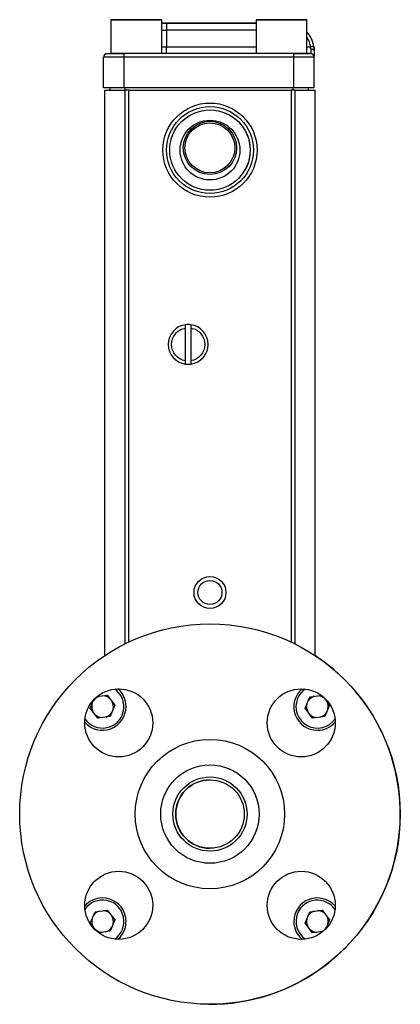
# Model space of a CAD drawing. Header units: inches. Extents: x 6.3 to 30.5, y 2.9 to 18.1.
# Tile 2 of 6: x 6.3 to 8.1, y 8.1 to 12.6. Entities that reach past the tile are written whole.
import ezdxf

# ---------------------------------------------------------------- set-up
doc = ezdxf.new("R2010")
doc.units = ezdxf.units.IN
doc.header["$MEASUREMENT"] = 0

msp = doc.modelspace()

# ---------------------------------------------------------------- linework, layer by layer
at = {"color": 7, "linetype": 'Continuous', "lineweight": 25}
for p, q in [((6.7398, 12.5913), (6.7398, 12.4351)), ((6.7398, 12.5913), (6.7398, 12.5913)), ((6.7848, 12.5913), (6.8209, 12.5913)), ((6.8209, 12.5913), (6.7848, 12.5913)), ((6.7848, 12.5913), (6.8209, 12.5913)), ((6.8209, 12.5913), (6.7848, 12.5913)), ((6.8209, 12.5913), (6.893, 12.5913)), ((6.893, 12.5913), (6.8209, 12.5913)), ((6.8209, 12.5913), (6.893, 12.5913)), ((6.893, 12.5913), (6.8209, 12.5913)), ((6.9291, 12.5913), (6.893, 12.5913)), ((6.893, 12.5913), (6.9291, 12.5913)), ((6.9291, 12.5913), (6.893, 12.5913)), ((6.893, 12.5913), (6.9291, 12.5913)), ((6.9741, 12.4351), (6.9741, 12.5913)), ((6.9741, 12.5913), (6.9741, 12.5913)), ((7.4078, 12.5913), (7.4078, 12.4351)), ((7.4078, 12.5913), (7.4078, 12.5913)), ((7.4528, 12.5913), (7.4889, 12.5913)), ((7.4889, 12.5913), (7.4528, 12.5913)), ((7.4528, 12.5913), (7.4889, 12.5913)), ((7.4889, 12.5913), (7.4528, 12.5913)), ((7.4889, 12.5913), (7.561, 12.5913)), ((7.561, 12.5913), (7.4889, 12.5913)), ((7.4889, 12.5913), (7.561, 12.5913)), ((7.561, 12.5913), (7.4889, 12.5913)), ((7.5971, 12.5913), (7.561, 12.5913)), ((7.561, 12.5913), (7.5971, 12.5913)), ((7.5971, 12.5913), (7.561, 12.5913)), ((7.561, 12.5913), (7.5971, 12.5913)), ((7.6421, 12.4351), (7.6421, 12.5913)), ((7.6421, 12.5913), (7.6421, 12.5913)), ((6.9741, 12.5751), (6.9962, 12.5751)), ((6.9741, 12.5751), (6.9962, 12.5751)), ((6.9962, 12.5751), (6.9741, 12.5751)), ((6.9962, 12.5751), (6.9741, 12.5751)), ((6.9962, 12.5751), (6.9962, 12.5438)), ((6.9962, 12.5751), (7.4078, 12.5751)), ((7.4078, 12.5751), (6.9962, 12.5751)), ((6.9962, 12.5751), (7.4078, 12.5751)), ((7.4078, 12.5751), (6.9962, 12.5751)), ((6.9962, 12.5751), (6.9962, 12.5751)), ((6.9741, 12.5438), (6.9962, 12.5438)), ((6.9962, 12.5438), (6.9962, 12.4663)), ((7.4078, 12.5438), (6.9962, 12.5438)), ((7.6516, 12.5228), (7.6516, 12.5228)), ((6.9741, 12.4663), (6.9962, 12.4663)), ((6.9962, 12.4351), (6.9962, 12.4663)), ((6.9962, 12.4663), (7.4078, 12.4663)), ((7.6421, 12.4663), (7.6581, 12.4663)), ((7.6593, 12.4555), (7.6593, 12.4351)), ((6.707, 12.2786), (6.707, 12.4194)), ((6.707, 12.4194), (6.707, 12.4194)), ((6.7226, 12.4351), (6.7226, 12.4351)), ((6.8007, 12.4194), (6.8007, 12.4351)), ((7.5812, 12.4351), (6.8007, 12.4351)), ((7.5812, 12.4194), (6.8007, 12.4194)), ((6.8007, 12.2786), (6.8007, 12.4194)), ((6.9962, 12.4351), (6.9741, 12.4351)), ((7.4078, 12.4351), (6.9962, 12.4351)), ((7.5812, 12.4194), (7.5812, 12.4351)), ((7.5812, 12.2786), (7.5812, 12.4194)), ((7.6421, 12.4351), (7.6593, 12.4351)), ((7.6593, 12.4351), (7.6421, 12.4351)), ((7.6593, 12.4351), (7.6593, 12.4351)), ((7.675, 12.2786), (7.675, 12.4194)), ((7.675, 12.4194), (7.675, 12.4194)), ((6.735, 12.2786), (6.735, 12.2666)), ((7.5812, 12.2786), (6.8007, 12.2786)), ((6.805, 12.2786), (6.805, 12.2666)), ((7.577, 12.2786), (7.577, 12.2666)), ((7.647, 12.2786), (7.647, 12.2666)), ((6.7119, 9.6662), (6.7119, 12.2666)), ((6.7119, 12.2666), (6.8059, 12.2666)), ((6.8221, 12.2666), (6.8059, 12.2666)), ((6.8059, 9.7205), (6.8059, 12.2666)), ((6.8221, 9.7284), (6.8221, 12.2666)), ((6.8221, 12.2666), (7.5696, 12.2666)), ((7.5696, 12.2666), (7.5696, 9.7285)), ((7.5859, 12.2666), (7.5696, 12.2666)), ((7.5859, 12.2666), (7.6799, 12.2666)), ((7.5859, 12.2666), (7.5859, 9.7206)), ((7.6799, 9.6663), (7.6799, 12.2666)), ((7.0834, 11.0222), (7.0834, 11.1729)), ((7.1082, 11.1729), (7.1082, 11.0222)), ((6.6765, 9.4776), (6.7236, 9.4838)), ((6.7236, 9.4838), (6.7583, 9.4387)), ((7.6336, 9.4238), (7.6553, 9.4763)), ((7.6553, 9.4763), (7.7079, 9.4833)), ((7.7185, 9.4749), (7.7463, 9.4387)), ((6.6456, 9.4238), (6.6623, 9.4642)), ((6.6802, 9.3788), (6.6456, 9.4238)), ((6.7583, 9.4387), (6.7366, 9.3862)), ((7.6682, 9.3788), (7.6336, 9.4238)), ((7.7463, 9.4387), (7.7246, 9.3862)), ((6.7366, 9.3862), (6.6802, 9.3788)), ((7.7246, 9.3862), (7.6682, 9.3788)), ((6.6456, 8.4358), (6.6673, 8.4883)), ((6.6673, 8.4883), (6.7236, 8.4958)), ((6.7236, 8.4958), (6.7583, 8.4507)), ((7.6336, 8.4358), (7.6553, 8.4883)), ((7.6553, 8.4883), (7.7116, 8.4958)), ((7.7116, 8.4958), (7.7463, 8.4507)), ((6.6734, 8.3997), (6.6456, 8.4358)), ((6.7583, 8.4507), (6.7366, 8.3982)), ((7.6682, 8.3908), (7.6336, 8.4358)), ((7.7463, 8.4507), (7.7296, 8.4104)), ((6.7366, 8.3982), (6.6839, 8.3912)), ((7.7153, 8.397), (7.6682, 8.3908))]:
    msp.add_line(p, q, dxfattribs=at)
at = {"color": 7, "linetype": 'Continuous', "lineweight": 25, "flags": 128}
for points in [[(6.9741, 12.5913), (6.9714, 12.5913), (6.9633, 12.5913), (6.9502, 12.5913), (6.9328, 12.5913), (6.9118, 12.5913), (6.8883, 12.5913), (6.8633, 12.5913), (6.838, 12.5913), (6.8136, 12.5913), (6.7912, 12.5913), (6.7719, 12.5913), (6.7565, 12.5913), (6.7459, 12.5913), (6.7405, 12.5913), (6.7405, 12.5913), (6.7459, 12.5913), (6.7565, 12.5913), (6.7719, 12.5913), (6.7912, 12.5913), (6.8136, 12.5913), (6.838, 12.5913), (6.8633, 12.5913), (6.8883, 12.5913), (6.9118, 12.5913), (6.9328, 12.5913), (6.9502, 12.5913), (6.9633, 12.5913), (6.9714, 12.5913), (6.9741, 12.5913)], [(6.9741, 12.5913), (6.9714, 12.5913), (6.9633, 12.5913), (6.9502, 12.5913), (6.9328, 12.5913), (6.9118, 12.5913), (6.8883, 12.5913), (6.8633, 12.5913), (6.838, 12.5913), (6.8136, 12.5913), (6.7912, 12.5913), (6.7719, 12.5913), (6.7565, 12.5913), (6.7459, 12.5913), (6.7405, 12.5913), (6.7405, 12.5913), (6.7459, 12.5913), (6.7565, 12.5913), (6.7719, 12.5913), (6.7912, 12.5913), (6.8136, 12.5913), (6.838, 12.5913), (6.8633, 12.5913), (6.8883, 12.5913), (6.9118, 12.5913), (6.9328, 12.5913), (6.9502, 12.5913), (6.9633, 12.5913), (6.9714, 12.5913), (6.9741, 12.5913)], [(7.6421, 12.5913), (7.6394, 12.5913), (7.6313, 12.5913), (7.6182, 12.5913), (7.6008, 12.5913), (7.5798, 12.5913), (7.5563, 12.5913), (7.5313, 12.5913), (7.506, 12.5913), (7.4816, 12.5913), (7.4592, 12.5913), (7.4399, 12.5913), (7.4245, 12.5913), (7.4139, 12.5913), (7.4085, 12.5913), (7.4085, 12.5913), (7.4139, 12.5913), (7.4245, 12.5913), (7.4399, 12.5913), (7.4592, 12.5913), (7.4816, 12.5913), (7.506, 12.5913), (7.5313, 12.5913), (7.5563, 12.5913), (7.5798, 12.5913), (7.6008, 12.5913), (7.6182, 12.5913), (7.6313, 12.5913), (7.6394, 12.5913), (7.6421, 12.5913)], [(7.6421, 12.5913), (7.6394, 12.5913), (7.6313, 12.5913), (7.6182, 12.5913), (7.6008, 12.5913), (7.5798, 12.5913), (7.5563, 12.5913), (7.5313, 12.5913), (7.506, 12.5913), (7.4816, 12.5913), (7.4592, 12.5913), (7.4399, 12.5913), (7.4245, 12.5913), (7.4139, 12.5913), (7.4085, 12.5913), (7.4085, 12.5913), (7.4139, 12.5913), (7.4245, 12.5913), (7.4399, 12.5913), (7.4592, 12.5913), (7.4816, 12.5913), (7.506, 12.5913), (7.5313, 12.5913), (7.5563, 12.5913), (7.5798, 12.5913), (7.6008, 12.5913), (7.6182, 12.5913), (7.6313, 12.5913), (7.6394, 12.5913), (7.6421, 12.5913)], [(7.6736, 12.4686), (7.6733, 12.4686), (7.6724, 12.4685), (7.671, 12.4682), (7.669, 12.468), (7.6667, 12.4676), (7.664, 12.4672), (7.6611, 12.4668), (7.6581, 12.4663)], [(7.675, 12.4501), (7.6747, 12.4511), (7.6738, 12.4521), (7.6723, 12.4531), (7.6704, 12.4539), (7.668, 12.4546), (7.6653, 12.4551), (7.6624, 12.4554), (7.6593, 12.4555)], [(6.8007, 12.4194), (6.7824, 12.4194), (6.7648, 12.4194), (6.7486, 12.4194), (6.7344, 12.4194), (6.7228, 12.4194), (6.7141, 12.4194), (6.7088, 12.4194), (6.707, 12.4194)], [(6.9741, 12.4351), (6.9735, 12.4351), (6.968, 12.4351), (6.9574, 12.4351), (6.942, 12.4351), (6.9227, 12.4351), (6.9003, 12.4351), (6.8759, 12.4351), (6.8506, 12.4351), (6.8256, 12.4351), (6.8021, 12.4351), (6.7811, 12.4351), (6.7637, 12.4351), (6.7506, 12.4351), (6.7425, 12.4351), (6.7398, 12.4351), (6.7398, 12.4351)], [(7.6421, 12.4351), (7.6415, 12.4351), (7.636, 12.4351), (7.6254, 12.4351), (7.61, 12.4351), (7.5907, 12.4351), (7.5683, 12.4351), (7.5439, 12.4351), (7.5186, 12.4351), (7.4936, 12.4351), (7.4701, 12.4351), (7.4491, 12.4351), (7.4317, 12.4351), (7.4186, 12.4351), (7.4105, 12.4351), (7.4078, 12.4351), (7.4078, 12.4351)], [(7.675, 12.4194), (7.6732, 12.4194), (7.6678, 12.4194), (7.6592, 12.4194), (7.6475, 12.4194), (7.6333, 12.4194), (7.6171, 12.4194), (7.5995, 12.4194), (7.5812, 12.4194)], [(6.8007, 12.2786), (6.7824, 12.2786), (6.7648, 12.2786), (6.7486, 12.2786), (6.7344, 12.2786), (6.7228, 12.2786), (6.7141, 12.2786), (6.7088, 12.2786), (6.707, 12.2786)], [(7.675, 12.2786), (7.6732, 12.2786), (7.6678, 12.2786), (7.6592, 12.2786), (7.6475, 12.2786), (7.6333, 12.2786), (7.6171, 12.2786), (7.5995, 12.2786), (7.5812, 12.2786)]]:
    msp.add_lwpolyline(points, dxfattribs=at)
at = {"color": 7, "linetype": 'Continuous', "lineweight": 25}
for centre, radius in [((7.1959, 11.9916), 0.2165), ((7.1959, 11.9916), 0.1999), ((7.1959, 11.9916), 0.1849), ((7.1959, 11.9916), 0.1848), ((7.1959, 11.9916), 0.1375), ((7.1959, 12.0016), 0.1225), ((7.1959, 12.0016), 0.1148), ((7.1959, 9.9566), 0.0734), ((7.1959, 9.9566), 0.0553), ((7.1959, 8.9373), 0.875), ((6.7763, 9.3569), 0.1565), ((7.6156, 9.3569), 0.1565), ((7.1959, 8.9373), 0.3435), ((7.1959, 8.9373), 0.2264), ((7.1959, 8.9373), 0.1707), ((7.1959, 8.9373), 0.1575), ((6.7763, 8.5176), 0.1565), ((7.6156, 8.5176), 0.1565)]:
    msp.add_circle(centre, radius, dxfattribs=at)
for centre, radius, start, end in [((7.55, 12.4501), 0.125, 8.5443, 42.4813), ((7.55, 12.4501), 0.125, 8.5443, 42.4813), ((6.7226, 12.4194), 0.0156, 90.0002, 180.0002), ((6.7226, 12.4194), 0.0156, 90.0002, 180.0002), ((7.6593, 12.4194), 0.0156, 0.0002, 90.0002), ((7.6593, 12.4194), 0.0156, 0.0002, 90.0002), ((7.0958, 11.0976), 0.0914, 97.7835, 262.2165), ((7.0958, 11.0976), 0.0914, 82.2165, 97.7835), ((7.0958, 11.0976), 0.0914, 277.7835, 82.2165), ((7.0958, 11.0976), 0.0914, 262.2165, 277.7835), ((7.1962, 8.9373), 0.875, 269.6221, 56.4434), ((6.7019, 9.4313), 0.0984, 214.5482, 55.4518), ((6.7019, 9.4313), 0.1083, 0, 49.3323), ((7.6899, 9.4313), 0.1083, 130.6677, 270), ((7.6899, 9.4313), 0.0984, 124.5482, 157.5517), ((6.7019, 9.4313), 0.05, 107.4559, 147.6475), ((6.7019, 9.4313), 0.05, 47.4559, 87.6475), ((7.6899, 9.4313), 0.0984, 157.5517, 325.4518), ((7.6899, 9.4313), 0.05, 107.4559, 147.6475), ((7.6899, 9.4313), 0.05, 47.4559, 87.6475), ((6.7019, 9.4313), 0.1083, 220.6677, 0), ((6.7019, 9.4313), 0.05, 167.4559, 207.6475), ((6.7019, 9.4313), 0.05, 347.4559, 27.6475), ((7.6899, 9.4313), 0.05, 167.4559, 207.6475), ((7.6899, 9.4313), 0.05, 347.4559, 27.6475), ((6.7019, 9.4313), 0.05, 227.4559, 267.6475), ((6.7019, 9.4313), 0.05, 287.4559, 327.6475), ((7.6899, 9.4313), 0.05, 227.4559, 267.6475), ((7.6899, 9.4313), 0.05, 287.4559, 327.6475), ((7.6899, 9.4313), 0.1083, 270, 319.3323), ((7.1962, 8.9373), 0.1575, 90, 269.5806), ((6.7019, 8.4433), 0.1083, 90, 139.3323), ((6.7019, 8.4433), 0.0984, 304.5482, 145.4518), ((6.7019, 8.4433), 0.1083, 310.6677, 90), ((7.6899, 8.4433), 0.1083, 40.6677, 180), ((7.6899, 8.4433), 0.0984, 34.5482, 157.5517), ((6.7019, 8.4433), 0.05, 107.4559, 147.6475), ((6.7019, 8.4433), 0.05, 47.4559, 87.6475), ((7.6899, 8.4433), 0.0984, 157.5517, 235.4518), ((7.6899, 8.4433), 0.05, 107.4559, 147.6475), ((7.6899, 8.4433), 0.05, 47.4559, 87.6475), ((6.7019, 8.4433), 0.05, 167.4559, 207.6475), ((6.7019, 8.4433), 0.05, 347.4559, 27.6475), ((7.6899, 8.4433), 0.1083, 180, 229.3323), ((7.6899, 8.4433), 0.05, 167.4559, 207.6475), ((7.6899, 8.4433), 0.05, 347.4559, 27.6475), ((6.7019, 8.4433), 0.05, 227.4559, 267.6475), ((6.7019, 8.4433), 0.05, 287.4559, 327.6475), ((7.6899, 8.4433), 0.05, 227.4559, 267.6475), ((7.6899, 8.4433), 0.05, 287.4559, 327.6475)]:
    msp.add_arc(centre, radius, start, end, dxfattribs=at)
for points, knots in [([(7.6421, 12.5084), (7.6458, 12.5022), (7.6535, 12.489), (7.6565, 12.4741), (7.6581, 12.4663)], [0, 0, 0, 0, 0.476068, 1, 1, 1, 1]), ([(7.6736, 12.4686), (7.6737, 12.4676), (7.674, 12.4655), (7.6744, 12.4623), (7.6746, 12.4592), (7.6748, 12.4561), (7.6749, 12.4531), (7.6749, 12.4511), (7.675, 12.4501)], [0, 0, 0, 0, 0.168935, 0.33636, 0.502722, 0.668475, 0.834081, 1, 1, 1, 1]), ([(7.675, 12.4501), (7.6749, 12.4511), (7.6749, 12.4531), (7.6748, 12.4561), (7.6746, 12.4592), (7.6744, 12.4623), (7.674, 12.4655), (7.6737, 12.4676), (7.6736, 12.4686)], [0, 0, 0, 0, 0.165919, 0.331525, 0.497278, 0.66364, 0.831065, 1, 1, 1, 1]), ([(6.7226, 12.4351), (6.7226, 12.4351), (6.7308, 12.4351), (6.7601, 12.4351), (6.78, 12.4351), (6.8007, 12.4351)], [0, 0, 0, 0, 0.5, 0.5, 1, 1, 1, 1]), ([(6.7226, 12.4351), (6.7237, 12.4351), (6.7254, 12.4351), (6.7333, 12.4351), (6.7382, 12.4351), (6.7398, 12.4351)], [0, 0, 0, 0, 0.561941, 0.864444, 1, 1, 1, 1]), ([(7.5812, 12.4351), (7.6019, 12.4351), (7.6218, 12.4351), (7.6511, 12.4351), (7.6593, 12.4351), (7.6593, 12.4351)], [0, 0, 0, 0, 0.5, 0.5, 1, 1, 1, 1]), ([(7.675, 12.4501), (7.675, 12.4459), (7.675, 12.4373), (7.675, 12.4273), (7.675, 12.4237), (7.675, 12.422)], [0, 0, 0, 0, 0.332242, 0.680472, 1, 1, 1, 1]), ([(7.0834, 11.1729), (7.0834, 11.1749), (7.0834, 11.1769), (7.0834, 11.1805), (7.0834, 11.1822), (7.0834, 11.1864), (7.0834, 11.1881), (7.0834, 11.1881)], [0, 0, 0, 0, 0.25, 0.25, 0.5, 0.5, 1, 1, 1, 1]), ([(7.1082, 11.1881), (7.1082, 11.1881), (7.1082, 11.1877), (7.1082, 11.1862), (7.1082, 11.185), (7.1082, 11.1808), (7.1082, 11.1769), (7.1082, 11.1729)], [0, 0, 0, 0, 0.25, 0.25, 0.5, 0.5, 1, 1, 1, 1]), ([(7.0834, 11.0222), (7.0656, 11.0251), (7.0493, 11.0343), (7.0259, 11.0619), (7.0194, 11.0795), (7.0194, 11.1157), (7.0259, 11.1332), (7.0493, 11.1608), (7.0656, 11.17), (7.0834, 11.1729)], [0, 0, 0, 0, 0.25, 0.25, 0.5, 0.5, 0.75, 0.75, 1, 1, 1, 1]), ([(7.1082, 11.1729), (7.1261, 11.17), (7.1423, 11.1608), (7.1658, 11.1332), (7.1722, 11.1157), (7.1722, 11.0795), (7.1658, 11.0619), (7.1423, 11.0343), (7.1261, 11.0251), (7.1082, 11.0222)], [0, 0, 0, 0, 0.25, 0.25, 0.5, 0.5, 0.75, 0.75, 1, 1, 1, 1]), ([(7.0834, 11.007), (7.0834, 11.007), (7.0834, 11.0074), (7.0834, 11.009), (7.0834, 11.0101), (7.0834, 11.0143), (7.0834, 11.0182), (7.0834, 11.0222)], [0, 0, 0, 0, 0.25, 0.25, 0.5, 0.5, 1, 1, 1, 1]), ([(7.1082, 11.0222), (7.1082, 11.0202), (7.1082, 11.0183), (7.1082, 11.0146), (7.1082, 11.0129), (7.1082, 11.0087), (7.1082, 11.007), (7.1082, 11.007)], [0, 0, 0, 0, 0.25, 0.25, 0.5, 0.5, 1, 1, 1, 1])]:
    msp.add_open_spline(points, degree=3, knots=knots, dxfattribs=at)
msp.add_open_spline([(7.6593, 12.4555), (7.6593, 12.459), (7.6589, 12.4626), (7.6581, 12.4663)], degree=3, dxfattribs=at)

doc.saveas('drawing.dxf')
